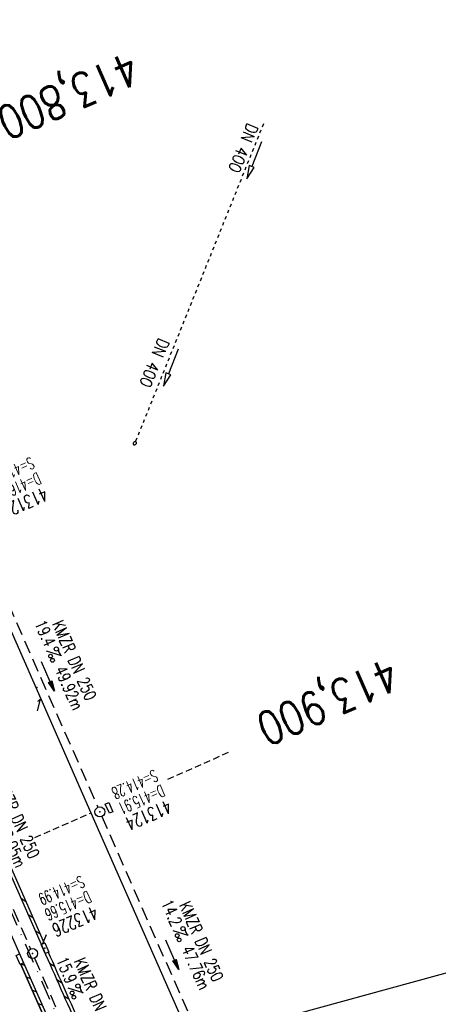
# Model space of a CAD drawing. Extents: x 447258 to 447844, y 441190 to 442763.
# Tile 11 of 30: x 447650 to 447713, y 441420 to 441568. Entities that reach past the tile are written whole.
import ezdxf
from ezdxf.enums import TextEntityAlignment as Align

# ---------------------------------------------------------------- set-up
doc = ezdxf.new("R2010")
doc.units = 0
doc.header["$LTSCALE"] = 2
doc.header["$MEASUREMENT"] = 0
for name, pattern in [('AUSGEZOGEN', [0]), ('GESTRICH-X2', [1.5, 1, -0.5]), ('GESTRICHELT', [0.75, 0.5, -0.25]), ('STRICHLINIEX2', [0.5, 0.25, -0.25]), ('STRICHPT-X3', [3, 1.5, -0.75, 0, -0.75])]:
    doc.linetypes.add(name, pattern=pattern)
doc.layers.get('0').update_dxf_attribs({"linetype": 'AUSGEZOGEN'})
for name, color, linetype in [('ACHSE', 250, 'STRICHPT-X3'), ('Durchlässe', 15, 'CONTINUOUS'), ('FBR', 8, 'CONTINUOUS'), ('HEKTOM', 250, 'GESTRICHELT'), ('KANAL', 7, 'GESTRICH-X2'), ('PFEIL', 7, 'CONTINUOUS'), ('PKT', 7, 'CONTINUOUS'), ('PKT-CODE', 2, 'CONTINUOUS'), ('Planeinteilung', 6, 'CONTINUOUS'), ('RAHMEN', 250, 'AUSGEZOGEN'), ('SCHACHTNR', 6, 'CONTINUOUS'), ('SCHLITZRINNE', 8, 'AUSGEZOGEN'), ('SCHSYMBOL', 7, 'AUSGEZOGEN'), ('TEXTO', 4, 'CONTINUOUS'), ('TEXTU', 4, 'CONTINUOUS'), ('Wegleitungen', 15, 'CONTINUOUS')]:
    doc.layers.add(name, color=color, linetype=linetype)
doc.styles.add('ROMANS', font='romans.shx', dxfattribs={"width": 0.8})

# ---------------------------------------------------------------- blocks, each defined once
blk = doc.blocks.new('PROM')
blk.add_line((1.57, 1.82), (0.02, 0.02))
for centre, radius in [((0.32, 1.51), 0.317), ((0.94, 0.29), 0.283), ((1.64, 0.29), 0.283)]:
    blk.add_circle(centre, radius)
blk.add_arc((0.99, 2.68), 1.03, 239.1414, 303.3549)
blk = doc.blocks.new('PFEIL2')
at = {"color": 0}
for p, q in [((0.88, 0), (-2.4, -0.01)), ((0.88, -0.27), (0.88, 0.28)), ((0.88, 0.28), (2.43, 0.01)), ((0.91, 0.27), (0.88, 0.26)), ((0.97, 0.26), (0.88, 0.25)), ((1.02, 0.25), (0.88, 0.23)), ((1.07, 0.24), (0.88, 0.21)), ((1.13, 0.23), (0.88, 0.19)), ((1.18, 0.22), (0.88, 0.17)), ((1.24, 0.21), (0.88, 0.15)), ((1.29, 0.21), (0.88, 0.14)), ((1.34, 0.2), (0.88, 0.12)), ((1.4, 0.19), (0.88, 0.1)), ((1.45, 0.18), (0.88, 0.08)), ((1.51, 0.17), (0.88, 0.06)), ((1.56, 0.16), (0.88, 0.04)), ((1.61, 0.15), (0.88, 0.02)), ((1.67, 0.14), (0.88, 0.01)), ((1.72, 0.13), (0.88, -0.01)), ((1.78, 0.12), (0.88, -0.03)), ((1.83, 0.11), (0.88, -0.05)), ((1.88, 0.1), (0.88, -0.07)), ((1.94, 0.09), (0.88, -0.09)), ((2.05, 0.08), (0.88, -0.12)), ((1.99, 0.08), (0.88, -0.11)), ((2.1, 0.07), (0.88, -0.14)), ((2.15, 0.06), (0.88, -0.16)), ((2.21, 0.05), (0.88, -0.18)), ((2.26, 0.04), (0.88, -0.2)), ((2.32, 0.03), (0.88, -0.22)), ((2.37, 0.02), (0.88, -0.23)), ((2.42, 0.01), (0.88, -0.25)), ((2.43, 0.01), (0.88, -0.27))]:
    blk.add_line(p, q, dxfattribs=at)
blk = doc.blocks.new('GST')
at = {"color": 0}
blk.add_circle((0, 0), 0.75, dxfattribs=at)
blk.add_point((0, 0), dxfattribs=at)
blk = doc.blocks.new('13')
blk.add_lwpolyline([(0.76, 1.22), (-0.75, 1.22), (-0.75, 1.8), (0.76, 1.8)], close=True)
at = {"rotation": 180}
blk.add_blockref('GST', (0, 0), dxfattribs=at)
blk = doc.blocks.new('30')
at = {"color": 0}
for p, q in [((-0.75, -0.29), (-0.75, 0.29)), ((-0.75, 0.29), (0.75, 0.29)), ((0.75, 0.29), (0.75, -0.29)), ((0.75, -0.29), (-0.75, -0.29))]:
    blk.add_line(p, q, dxfattribs=at)
blk.add_point((0, 0), dxfattribs=at)
blk = doc.blocks.new('1135297')
at = {"layer": 'RAHMEN'}
blk.add_line((950, 5), (950, 292), dxfattribs=at)

msp = doc.modelspace()

# ---------------------------------------------------------------- linework, layer by layer
at = {"layer": 'ACHSE', "flags": 128}
msp.add_lwpolyline([(447409.94, 442326.51), (447413.15, 442307.54), (447425.67, 442233.59), (447425.83, 442232.62), (447438.19, 442159.65), (447454.89, 442061.05), (447459.06, 442036.4), (447463.24, 442011.75), (447464.54, 442004.06), (447467.48, 441987.11), (447472.02, 441962.53), (447476.87, 441938), (447482.02, 441913.54), (447487.48, 441889.14), (447493.24, 441864.82), (447499.3, 441840.56), (447505.67, 441816.39), (447512.34, 441792.29), (447519.31, 441768.29), (447526.58, 441744.37), (447534.14, 441720.54), (447542, 441696.81), (447550.16, 441673.18), (447558.61, 441649.65), (447567.36, 441626.23), (447576.4, 441602.92), (447585.73, 441579.73), (447595.34, 441556.65), (447605.25, 441533.7), (447606.28, 441531.36), (447615.32, 441510.82), (447625.4, 441487.94), (447635.48, 441465.06), (447645.55, 441442.18), (447655.63, 441419.3), (447659.75, 441409.94), (447664.31, 441399.59), (447665.71, 441396.42), (447675.6, 441373.46), (447685.21, 441350.38), (447694.53, 441327.18), (447703.57, 441303.87), (447712.31, 441280.45), (447720.76, 441256.92), (447727.72, 441236.75)], dxfattribs=at)
at = {"layer": 'Durchlässe', "linetype": 'Continuous'}
for p, q in [((447686.8, 441550.06), (447685.33, 441546.35)), ((447684.95, 441546.49), (447684.59, 441544.49)), ((447684.59, 441544.49), (447685.7, 441546.2)), ((447685.33, 441546.35), (447684.95, 441546.49)), ((447685.7, 441546.2), (447685.33, 441546.35)), ((447674.26, 441518.82), (447672.78, 441515.11)), ((447672.41, 441515.26), (447672.04, 441513.25)), ((447672.04, 441513.25), (447673.15, 441514.96)), ((447672.78, 441515.11), (447672.41, 441515.26)), ((447673.15, 441514.96), (447672.78, 441515.11))]:
    msp.add_line(p, q, dxfattribs=at)
at = {"layer": 'FBR'}
for points in [[(447427.91, 442233.05, 0), (447428.12, 442231.81, -0.000002), (447432.24, 442207.4, -0.000028)], [(447566.2, 441678.82, 0.001556), (447570.35, 441667.14, 0.001558), (447574.58, 441655.5, 0.001561), (447578.88, 441643.88, 0.00156), (447583.25, 441632.28, 0.001564), (447587.7, 441620.7, 0.001567), (447592.21, 441609.17, 0.001562), (447596.8, 441597.66, 0.001559), (447601.46, 441586.17, 0.001554), (447606.82, 441573.2, 0.002025), (447611, 441563.29, 0.001093), (447616.91, 441549.51, 0.001666), (447620.84, 441540.48, 0.000011), (447621.79, 441538.32, 0.000206), (447621.84, 441538.2, 0.000001), (447626.14, 441528.44, 0.000001), (447630.88, 441517.67), (447640.96, 441494.79), (447651.04, 441471.91), (447661.11, 441449.03), (447671.19, 441426.15), (447679.87, 441406.45, -0.000188)], [(447634.14, 441473.27, 0.00001), (447641.34, 441457, 0.000017), (447645.44, 441447.72), (447653.96, 441428.44, -0.00021), (447659.22, 441416.54, -0.000083), (447661.87, 441410.52, -0.000103), (447665.16, 441403.06, -0.000892), (447665.83, 441401.53, -0.000138), (447670.14, 441391.63, -0.002137), (447678.11, 441373.1, -0.002233), (447685.59, 441355.3, -0.003057), (447692.73, 441337.75, -0.002736), (447700.49, 441318.06, -0.000329), (447703.17, 441311.14, -0.000855), (447704.2, 441308.47, -0.001627), (447706.53, 441302.31, -0.000795), (447711.24, 441289.67, -0.002189), (447714.99, 441279.45, -0.001287), (447721.23, 441262.02, -0.000521), (447729.83, 441237.32, -0.000521)], [(447679.98, 441406.21, -0.000015), (447681.29, 441403.2, -0.001781)]]:
    msp.add_lwpolyline(points, format="xyb", dxfattribs=at)
at = {"layer": 'HEKTOM'}
for p, q in [((447672.68, 441454.11), (447682.17, 441458.3)), ((447652.67, 441445.31), (447661.12, 441449.02))]:
    msp.add_line(p, q, dxfattribs=at)
at = {"layer": 'KANAL'}
for p, q in [((447642.62, 441494.16), (447662.16, 441449.87)), ((447637.22, 441461.94), (447652.03, 441428.53))]:
    msp.add_line(p, q, dxfattribs=at)
at = {"layer": 'KANAL', "flags": 128}
for points in [[(447662.75, 441448.5), (447677.56, 441414.82), (447681.37, 441406.16)], [(447652.62, 441427.16), (447660.03, 441410.01), (447668, 441391.56)]]:
    msp.add_lwpolyline(points, dxfattribs=at)
at = {"layer": 'PKT'}
msp.add_point((447652.94, 441467.88), dxfattribs=at)
at = {"layer": 'SCHACHTNR'}
msp.add_line((447653.88, 441429.34), (447654.44, 441430.7), dxfattribs=at)
at = {"layer": 'SCHLITZRINNE'}
for p, q in [((447650.52, 441436.22), (447651.28, 441435.74)), ((447651.61, 441433.77), (447652.37, 441433.29)), ((447652.69, 441431.31), (447653.45, 441430.84)), ((447650.62, 441426.28), (447651.13, 441426.07)), ((447654.86, 441426.4), (447655.62, 441425.93)), ((447651.34, 441424.36), (447652.01, 441424.08)), ((447655.95, 441423.95), (447656.7, 441423.47)), ((447652.23, 441422.37), (447652.89, 441422.09)), ((447657.03, 441421.5), (447657.79, 441421.02)), ((447653.11, 441420.38), (447653.77, 441420.1))]:
    msp.add_line(p, q, dxfattribs=at)
at = {"layer": 'SCHLITZRINNE', "flags": 128}
for points in [[(447627.43, 441479.71), (447635.3, 441461.86), (447650.75, 441426.92), (447658.43, 441409.58)], [(447627.43, 441479.71), (447635.3, 441461.86), (447650.75, 441426.92), (447667.01, 441390.21)], [(447650.51, 441426.23), (447657.95, 441409.44)], [(447650.53, 441426.2), (447666.19, 441390.83)]]:
    msp.add_lwpolyline(points, dxfattribs=at)
at = {"layer": 'SCHLITZRINNE'}
for points in [[(447634.14, 441473.27, 0.00001), (447641.34, 441457, 0.000017), (447645.44, 441447.72), (447653.96, 441428.44, -0.00021), (447659.22, 441416.54, -0.000185), (447665.16, 441403.06, -0.000892), (447665.83, 441401.53, -0.000138), (447670.14, 441391.63, -0.002137), (447678.11, 441373.1, -0.002233), (447685.59, 441355.3, -0.003057), (447692.73, 441337.75, -0.002736), (447700.49, 441318.06, -0.000329), (447703.17, 441311.14, -0.000855), (447704.2, 441308.47, -0.001627), (447706.53, 441302.31, -0.000795), (447711.24, 441289.67, -0.002189), (447714.99, 441279.45, -0.001287), (447721.23, 441262.02, -0.000521), (447729.83, 441237.32, -0.003942)], [(447634.6, 441473.48, 0.00001), (447641.79, 441457.21, 0.000017), (447645.89, 441447.93), (447654.07, 441429.42, -0.00021)], [(447654.68, 441428.05, -0.0002), (447659.67, 441416.74, -0.000185), (447665.61, 441403.26, -0.000892), (447666.28, 441401.73, -0.000127), (447670.26, 441392.61, -0.002137)]]:
    msp.add_lwpolyline(points, format="xyb", dxfattribs=at)
at = {"layer": 'SCHSYMBOL'}
msp.add_lwpolyline([(447650.36, 441427.81), (447650.97, 441426.44), (447650.43, 441426.2), (447649.83, 441427.58)], close=True, dxfattribs=at)
at = {"layer": 'Wegleitungen', "linetype": 'STRICHLINIEX2'}
msp.add_line((447687.07, 441552.75), (447667.6, 441504.4), dxfattribs=at)
at = {"layer": 'Wegleitungen', "linetype": 'Continuous'}
msp.add_ellipse((447667.71, 441504.68), major_axis=(0.111, 0.279), ratio=0.666667, start_param=0, end_param=6.283185, dxfattribs=at)

# ---------------------------------------------------------------- block references
at = {"layer": 'PFEIL'}
for p, rotation in [((447654.62, 441469.58), 293.7959999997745), ((447673.34, 441427.65), 293.7454999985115)]:
    msp.add_blockref('PFEIL2', p, dxfattribs=dict(at, rotation=rotation))
at = {"layer": 'Planeinteilung', "linetype": 'Continuous', "rotation": 285.3280982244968}
msp.add_blockref('1135297', (447257.6, 442284.75), dxfattribs=at)
at = {"layer": 'SCHSYMBOL', "rotation": 293.770800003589}
for name, p in [('13', (447662.46, 441449.18)), ('GST', (447652.33, 441427.85)), ('30', (447654.19, 441428.65))]:
    msp.add_blockref(name, p, dxfattribs=at)
at = {"layer": 'TEXTU'}
for p, rotation in [((447654.39, 441473.38), 293.7959999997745), ((447673.46, 441431.29), 293.7454999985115), ((447657.63, 441422.66), 293.3650000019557)]:
    msp.add_blockref('PROM', p, dxfattribs=dict(at, rotation=rotation))

# ---------------------------------------------------------------- texts
at = {"layer": 'Durchlässe', "linetype": 'Continuous', "style": 'ROMANS', "oblique": 0, "width": 0.8334}
for p in [(447684.69, 441552.99), (447671.32, 441520.65)]:
    msp.add_text('DN 400', height=1.8, rotation=247.3062, dxfattribs=at).set_placement(p)
at = {"layer": 'HEKTOM', "style": 'ROMANS', "width": 0.8}
for s, rotation, p in [('413,800', 203.6978, (447666.93, 441563.76)), ('413,900', 203.7708, (447706.02, 441472.53))]:
    msp.add_text(s, height=5, rotation=rotation, dxfattribs=at).set_placement(p)
at = {"layer": 'PKT-CODE', "style": 'ROMANS', "oblique": 15, "width": 0.75}
msp.add_text('1', height=1.8, dxfattribs=at).set_placement((447652.94, 441464.37), align=Align.CENTER)
at = {"layer": 'SCHACHTNR', "style": 'ROMANS'}
for s, height, width, p in [('S=415.25', 1.8, 0.6, (447652.05, 441502.65)), ('D=416.55', 1.8, 0.6, (447653.05, 441500.34)), ('413123', 2, 0.7, (447654.05, 441498.06)), ('S=414.28', 1.8, 0.6, (447670.66, 441455.59)), ('D=415.91', 1.8, 0.6, (447671.69, 441453.31)), ('413124', 2, 0.7, (447672.69, 441451.03)), ('S=414.99', 1.8, 0.6, (447659.62, 441439.62)), ('D=415.66', 1.8, 0.6, (447660.62, 441437.34)), ('413226', 2, 0.7, (447661.62, 441435.05))]:
    msp.add_text(s, height=height, rotation=203.7708, dxfattribs=dict(at, width=width)).set_placement(p)
at = {"layer": 'TEXTO', "style": 'ROMANS', "width": 0.75}
for rotation, p in [(293.796, (447657.79, 441471.63)), (293.9045, (447649.22, 441447.81)), (293.7455, (447676.9, 441429.31)), (293.365, (447661.03, 441420.83))]:
    msp.add_text('KMZR DN 250', height=1.8, rotation=rotation, dxfattribs=at).set_placement(p, align=Align.CENTER)
at = {"layer": 'TEXTU', "style": 'ROMANS', "width": 0.75}
for s, rotation, p in [('19.4', 293.796, (447652.54, 441477.57)), ('49.92m', 293.796, (447655.6, 441470.63)), ('38.05m', 293.9045, (447646.96, 441446.92)), ('14.2', 293.7455, (447671.61, 441435.48)), ('47.76m', 293.7455, (447674.68, 441428.54)), ('15.9', 293.365, (447655.82, 441426.87))]:
    msp.add_text(s, height=1.8, rotation=rotation, dxfattribs=at).set_placement(p)

doc.saveas('drawing.dxf')
